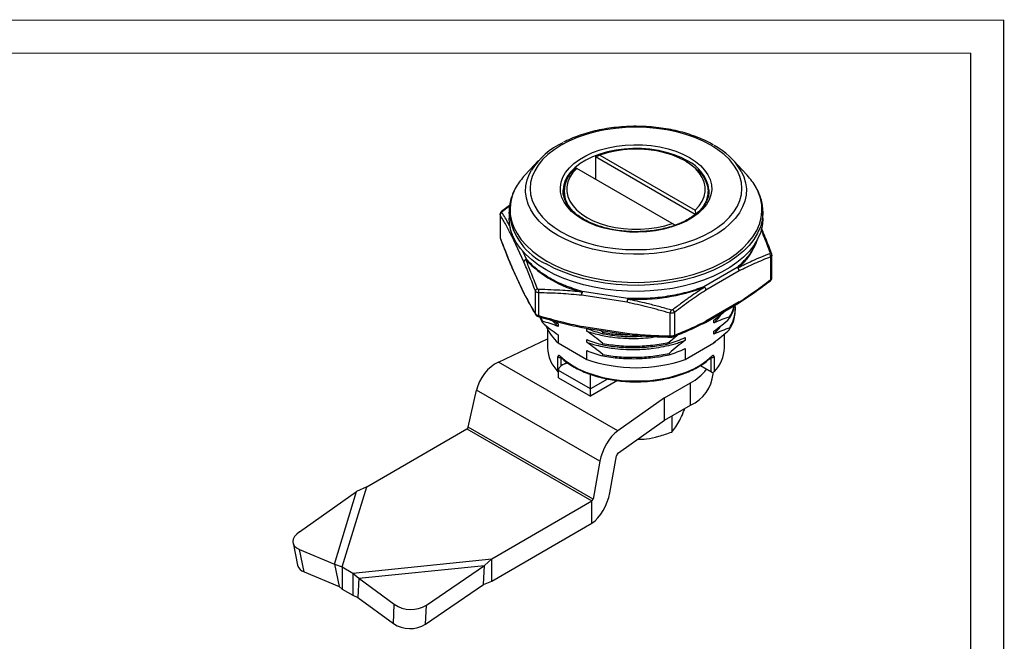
# Model space of a CAD drawing. Header units: inches. Extents: x 186244 to 186461, y 128592 to 128745.
# Tile 5 of 5: x 186353 to 186461, y 128677 to 128745. Entities that reach past the tile are written whole.
import ezdxf

# ---------------------------------------------------------------- set-up
doc = ezdxf.new("R2010")
doc.units = ezdxf.units.IN
doc.layers.add('1', color=7, linetype='Continuous', lineweight=18)
doc.layers.add('实线层', color=7, linetype='Continuous', lineweight=25)

msp = doc.modelspace()

# ---------------------------------------------------------------- linework, layer by layer
at = {"color": 7, "linetype": 'Continuous', "lineweight": 13}
msp.add_lwpolyline([(186244.176, 128745.235, 0.095, 0.095, 0), (186461.288, 128745.235, 0.095, 0.095, 0)], format="xyseb", dxfattribs=at)
at = {"layer": '1', "linetype": 'Continuous', "lineweight": 25}
for p, q in [((186416.252, 128730.152), (186416.727, 128730.367)), ((186416.252, 128730.152), (186416.252, 128727.703)), ((186427.238, 128723.81), (186416.252, 128730.152)), ((186416.727, 128730.367), (186427.242, 128724.297)), ((186409.971, 128729.775), (186408.453, 128728.135)), ((186414.181, 128728.898), (186414.13, 128728.927)), ((186424.696, 128722.828), (186414.181, 128728.898)), ((186426.334, 128729.597), (186426.122, 128729.72)), ((186432.97, 128728.135), (186431.452, 128729.775)), ((186412.662, 128726.485), (186412.662, 128726.434)), ((186412.762, 128726.353), (186412.762, 128725.77)), ((186428.662, 128725.734), (186428.662, 128726.353)), ((186428.762, 128726.434), (186428.76, 128726.524)), ((186406.774, 128724.806), (186405.886, 128724.15)), ((186405.981, 128724.162), (186406.768, 128724.753)), ((186405.712, 128723.835), (186405.712, 128721.32)), ((186405.729, 128723.758), (186405.712, 128723.828)), ((186405.729, 128723.758), (186405.729, 128721.248)), ((186406.712, 128724.081), (186406.712, 128723.413)), ((186406.715, 128723.914), (186406.712, 128724.081)), ((186427.242, 128724.297), (186427.286, 128723.845)), ((186434.711, 128724.179), (186434.712, 128724.081)), ((186434.712, 128723.413), (186434.712, 128724.081)), ((186425.031, 128722.635), (186424.696, 128722.828)), ((186405.712, 128721.327), (186405.729, 128721.248)), ((186408.343, 128718.586), (186407, 128721.479)), ((186408.633, 128718.876), (186408.221, 128719.762)), ((186435.565, 128716.633), (186435.565, 128719.143)), ((186435.711, 128716.835), (186435.711, 128719.349)), ((186408.343, 128715.156), (186407, 128718.049)), ((186407.018, 128717.968), (186408.361, 128715.075)), ((186431.88, 128717.965), (186428.211, 128715.847)), ((186432.092, 128717.598), (186428.423, 128715.48)), ((186409.614, 128712.877), (186409.614, 128715.388)), ((186409.968, 128715.184), (186409.968, 128712.673)), ((186419.723, 128714.134), (186414.712, 128714.909)), ((186419.801, 128714.546), (186414.79, 128715.322)), ((186428.361, 128711.913), (186432.03, 128714.031)), ((186432.092, 128714.168), (186428.423, 128712.05)), ((186432.027, 128714.034), (186432.041, 128714.042)), ((186432.049, 128714.044), (186432.044, 128714.039)), ((186424.467, 128710.43), (186424.467, 128712.941)), ((186424.95, 128713.015), (186424.95, 128710.505)), ((186431.674, 128713.336), (186431.674, 128713.489)), ((186410.073, 128712.524), (186410.383, 128711.893)), ((186410.16, 128712.501), (186410.383, 128712.046)), ((186410.383, 128712.046), (186410.383, 128711.893)), ((186411.704, 128712.08), (186412.128, 128711.772)), ((186412.128, 128711.771), (186412.128, 128711.465)), ((186419.723, 128710.705), (186414.712, 128711.48)), ((186429.295, 128711.857), (186429.295, 128712.163)), ((186431.04, 128712.372), (186431.04, 128712.526)), ((186410.962, 128711.169), (186410.962, 128709.124)), ((186412.128, 128710.547), (186412.128, 128709.671)), ((186414.729, 128711.355), (186414.744, 128711.352)), ((186414.744, 128711.351), (186419.755, 128710.575)), ((186415.294, 128710.948), (186415.294, 128711.254)), ((186417.039, 128710.826), (186416.788, 128711.034)), ((186417.039, 128710.673), (186417.039, 128710.826)), ((186429.295, 128710.632), (186429.295, 128710.938)), ((186430.462, 128709.124), (186430.462, 128710.647)), ((186431.04, 128711.148), (186431.04, 128711.301)), ((186405.529, 128707.549), (186410.962, 128710.118)), ((186412.128, 128709.671), (186415.294, 128707.843)), ((186415.294, 128709.723), (186415.294, 128710.029)), ((186417.039, 128709.448), (186417.039, 128709.602)), ((186424.384, 128709.734), (186424.384, 128709.581)), ((186424.53, 128710.3), (186424.526, 128710.301)), ((186426.129, 128710.25), (186426.129, 128709.944)), ((186426.129, 128707.843), (186429.295, 128709.671)), ((186429.295, 128709.671), (186429.425, 128709.793)), ((186429.295, 128709.671), (186429.295, 128709.713)), ((186415.294, 128707.843), (186415.294, 128708.804)), ((186417.039, 128708.224), (186417.039, 128708.377)), ((186424.384, 128708.509), (186424.384, 128708.356)), ((186426.129, 128709.025), (186426.129, 128707.843)), ((186418.691, 128699.95), (186405.529, 128707.549)), ((186412.099, 128706.485), (186412.099, 128708.119)), ((186412.417, 128708.091), (186412.417, 128707.107)), ((186413.096, 128707.515), (186412.57, 128707.211)), ((186427.795, 128707.157), (186429.006, 128706.458)), ((186429.066, 128706.423), (186427.795, 128707.157)), ((186429.006, 128706.458), (186429.006, 128708.091)), ((186429.324, 128708.119), (186429.324, 128706.485)), ((186415.691, 128704.593), (186412.156, 128706.634)), ((186412.156, 128705.817), (186412.156, 128706.634)), ((186415.691, 128704.593), (186415.691, 128706.226)), ((186429.212, 128706.266), (186429.212, 128706.387)), ((186412.156, 128705.817), (186415.691, 128703.776)), ((186417.574, 128705.68), (186415.691, 128704.593)), ((186418.681, 128705.502), (186415.691, 128703.776)), ((186423.858, 128703.592), (186426.722, 128705.246)), ((186426.722, 128702.796), (186426.722, 128705.246)), ((186402.205, 128700.375), (186403.123, 128704.465)), ((186416.72, 128696.615), (186403.123, 128704.465)), ((186415.691, 128703.776), (186415.691, 128704.593)), ((186423.858, 128703.592), (186418.691, 128699.95)), ((186423.858, 128701.143), (186423.858, 128703.592)), ((186423.858, 128701.143), (186426.722, 128702.796)), ((186418.764, 128697.552), (186423.858, 128701.143)), ((186424.672, 128701.612), (186424.672, 128699.839)), ((186391.012, 128693.814), (186402.065, 128700.195)), ((186402.065, 128700.195), (186415.853, 128692.235)), ((186415.968, 128692.429), (186402.205, 128700.375)), ((186416.72, 128696.615), (186415.968, 128692.429)), ((186417.824, 128693.121), (186418.557, 128697.202)), ((186383.59, 128688.846), (186389.898, 128693.275)), ((186387.454, 128685.272), (186389.898, 128693.275)), ((186388.309, 128684.967), (186391.012, 128693.814)), ((186391.012, 128693.814), (186389.898, 128693.275)), ((186404.8, 128685.854), (186415.853, 128692.235)), ((186415.853, 128689.785), (186415.853, 128692.235)), ((186404.8, 128683.404), (186415.853, 128689.785)), ((186382.879, 128687.61), (186383.392, 128685.145)), ((186384.094, 128684.428), (186383.581, 128686.893)), ((186383.581, 128686.893), (186387.454, 128685.272)), ((186389.474, 128684.294), (186404.8, 128685.854)), ((186403.984, 128685.143), (186404.8, 128685.854)), ((186404.8, 128683.404), (186404.8, 128685.854)), ((186384.094, 128684.428), (186387.967, 128682.807)), ((186387.454, 128685.272), (186388.309, 128684.967)), ((186387.454, 128685.272), (186387.967, 128682.807)), ((186388.309, 128684.967), (186389.474, 128684.294)), ((186388.309, 128684.967), (186388.309, 128682.517)), ((186390.122, 128683.732), (186403.984, 128685.143)), ((186397.585, 128680.767), (186403.984, 128685.143)), ((186403.894, 128683.027), (186403.984, 128685.143)), ((186389.474, 128684.294), (186390.122, 128683.732)), ((186389.474, 128684.294), (186389.474, 128681.844)), ((186390.122, 128683.732), (186390.031, 128681.616)), ((186390.122, 128683.732), (186394.051, 128680.849)), ((186403.894, 128683.027), (186404.8, 128683.404)), ((186387.967, 128682.807), (186388.309, 128682.517)), ((186388.309, 128682.517), (186389.474, 128681.844)), ((186397.494, 128678.651), (186403.894, 128683.027)), ((186389.474, 128681.844), (186390.031, 128681.616)), ((186390.031, 128681.616), (186393.961, 128678.732)), ((186393.961, 128678.732), (186394.051, 128680.849)), ((186397.494, 128678.651), (186397.585, 128680.767))]:
    msp.add_line(p, q, dxfattribs=at)
at = {"layer": '1', "linetype": 'Continuous', "lineweight": 25, "flags": 128}
for points in [[(186428.97, 128731.447), (186428.121, 128731.891), (186427.2, 128732.285), (186426.217, 128732.625), (186425.181, 128732.908), (186424.102, 128733.131), (186422.99, 128733.292), (186421.856, 128733.389), (186420.712, 128733.421), (186419.567, 128733.389), (186418.433, 128733.292), (186417.321, 128733.131), (186416.242, 128732.908), (186415.206, 128732.625), (186414.223, 128732.285), (186413.303, 128731.891), (186412.453, 128731.447), (186411.684, 128730.956), (186411.001, 128730.425), (186410.412, 128729.857), (186409.922, 128729.259), (186409.536, 128728.636), (186409.257, 128727.995), (186409.089, 128727.34), (186409.033, 128726.679), (186409.089, 128726.018), (186409.257, 128725.364), (186409.536, 128724.722), (186409.922, 128724.099), (186410.412, 128723.501), (186411.001, 128722.934), (186411.684, 128722.402), (186412.453, 128721.912), (186413.303, 128721.468), (186414.223, 128721.073), (186415.206, 128720.733), (186416.242, 128720.45), (186417.321, 128720.227), (186418.433, 128720.067), (186419.567, 128719.97), (186420.712, 128719.937), (186421.856, 128719.97), (186422.99, 128720.067), (186424.102, 128720.227), (186425.181, 128720.45), (186426.217, 128720.733), (186427.2, 128721.073), (186428.121, 128721.468), (186428.97, 128721.912), (186429.74, 128722.402), (186430.422, 128722.934), (186431.012, 128723.501), (186431.502, 128724.099), (186431.888, 128724.722), (186432.166, 128725.364), (186432.334, 128726.018), (186432.391, 128726.679), (186432.334, 128727.34), (186432.166, 128727.995), (186431.888, 128728.636), (186431.502, 128729.259), (186431.012, 128729.857), (186430.422, 128730.425), (186429.74, 128730.956), (186428.97, 128731.447)], [(186426.616, 128730.088), (186427.262, 128729.669), (186427.819, 128729.21), (186428.279, 128728.716), (186428.638, 128728.195), (186428.889, 128727.654), (186429.03, 128727.099), (186429.058, 128726.539), (186428.974, 128725.981), (186428.777, 128725.432), (186428.472, 128724.9), (186428.061, 128724.392), (186427.552, 128723.914), (186426.949, 128723.475), (186426.263, 128723.078), (186425.501, 128722.731), (186424.675, 128722.436), (186423.795, 128722.199), (186422.873, 128722.023), (186421.922, 128721.91), (186420.955, 128721.861), (186419.984, 128721.877), (186419.023, 128721.958), (186418.085, 128722.104), (186417.183, 128722.311), (186416.328, 128722.577), (186415.533, 128722.898), (186414.807, 128723.271), (186414.162, 128723.689), (186413.605, 128724.149), (186413.144, 128724.642), (186412.786, 128725.163), (186412.534, 128725.704), (186412.393, 128726.259), (186412.365, 128726.819), (186412.45, 128727.378), (186412.646, 128727.927), (186412.952, 128728.459), (186413.362, 128728.967), (186413.872, 128729.444), (186414.474, 128729.884), (186415.161, 128730.28), (186415.922, 128730.628), (186416.749, 128730.922), (186417.629, 128731.159), (186418.551, 128731.335), (186419.502, 128731.449), (186420.469, 128731.498), (186421.439, 128731.481), (186422.4, 128731.4), (186423.338, 128731.255), (186424.241, 128731.048), (186425.095, 128730.782), (186425.891, 128730.46), (186426.616, 128730.088)], [(186426.404, 128729.72), (186425.691, 128730.086), (186424.908, 128730.4), (186424.066, 128730.659), (186423.177, 128730.858), (186422.253, 128730.995), (186421.308, 128731.069), (186420.354, 128731.077), (186419.405, 128731.02), (186418.475, 128730.898), (186417.576, 128730.714), (186416.721, 128730.47), (186415.922, 128730.169), (186415.191, 128729.816), (186414.537, 128729.416), (186413.969, 128728.973), (186413.496, 128728.495), (186413.125, 128727.988), (186412.86, 128727.459), (186412.705, 128726.915), (186412.662, 128726.485)], [(186427.242, 128724.297), (186427.676, 128724.77), (186428.008, 128725.269), (186428.232, 128725.788), (186428.346, 128726.319), (186428.349, 128726.854), (186428.239, 128727.385), (186428.019, 128727.905), (186427.691, 128728.406), (186427.261, 128728.879), (186426.735, 128729.32), (186426.121, 128729.72), (186425.427, 128730.075), (186424.664, 128730.379), (186423.843, 128730.627), (186422.977, 128730.816), (186422.076, 128730.943), (186421.156, 128731.006), (186420.23, 128731.005), (186419.31, 128730.939), (186418.411, 128730.809), (186417.546, 128730.618), (186416.727, 128730.367)], [(186414.181, 128728.898), (186413.748, 128728.425), (186413.416, 128727.926), (186413.191, 128727.407), (186413.077, 128726.876), (186413.075, 128726.341), (186413.184, 128725.81), (186413.405, 128725.29), (186413.732, 128724.79), (186414.162, 128724.316), (186414.688, 128723.875), (186415.302, 128723.475), (186415.996, 128723.12), (186416.759, 128722.817), (186417.58, 128722.568), (186418.447, 128722.379), (186419.347, 128722.252), (186420.267, 128722.189), (186421.194, 128722.19), (186422.113, 128722.256), (186423.012, 128722.386), (186423.878, 128722.577), (186424.696, 128722.828)], [(186426.334, 128729.597), (186426.66, 128729.397), (186427.249, 128728.964), (186427.744, 128728.493), (186428.138, 128727.991), (186428.424, 128727.466), (186428.6, 128726.924), (186428.662, 128726.375), (186428.609, 128725.825), (186428.443, 128725.283), (186428.165, 128724.756), (186428.028, 128724.557)], [(186412.1, 128721.49), (186411.321, 128721.985), (186410.626, 128722.521), (186410.023, 128723.092), (186409.517, 128723.694), (186409.112, 128724.32), (186408.812, 128724.967), (186408.62, 128725.626), (186408.537, 128726.294), (186408.565, 128726.963), (186408.702, 128727.627), (186408.949, 128728.281), (186409.168, 128728.7)], [(186432.317, 128728.592), (186432.611, 128727.955), (186432.804, 128727.296), (186432.886, 128726.628), (186432.859, 128725.96), (186432.721, 128725.295), (186432.475, 128724.642), (186432.122, 128724.004), (186431.666, 128723.389), (186431.11, 128722.802), (186430.461, 128722.248), (186429.723, 128721.732), (186428.903, 128721.259), (186428.01, 128720.833), (186427.05, 128720.458), (186426.033, 128720.137), (186424.968, 128719.874), (186423.864, 128719.67), (186422.731, 128719.528), (186421.58, 128719.449), (186420.422, 128719.433), (186419.266, 128719.481), (186418.123, 128719.591), (186417.004, 128719.765), (186415.918, 128719.998), (186414.875, 128720.291), (186413.886, 128720.639), (186412.958, 128721.04), (186412.1, 128721.49)], [(186407.507, 128726.857), (186407.4, 128726.661), (186407.095, 128725.963), (186406.9, 128725.251), (186406.816, 128724.533), (186406.844, 128723.813), (186406.984, 128723.098), (186407.234, 128722.392), (186407.592, 128721.703), (186408.057, 128721.035), (186408.623, 128720.393), (186409.286, 128719.784), (186410.042, 128719.211), (186410.883, 128718.679)], [(186410.883, 128718.679), (186411.804, 128718.194), (186412.796, 128717.757), (186413.852, 128717.374), (186414.964, 128717.048), (186416.121, 128716.779), (186417.316, 128716.572), (186418.537, 128716.428), (186419.777, 128716.347), (186421.024, 128716.331), (186422.268, 128716.38), (186423.5, 128716.492), (186424.709, 128716.668), (186425.886, 128716.906), (186427.022, 128717.204), (186428.107, 128717.559), (186429.132, 128717.969), (186430.089, 128718.43), (186430.971, 128718.94), (186431.77, 128719.492), (186432.481, 128720.084), (186433.096, 128720.71), (186433.612, 128721.366), (186434.024, 128722.045), (186434.328, 128722.744), (186434.524, 128723.455), (186434.607, 128724.173), (186434.579, 128724.893), (186434.44, 128725.608), (186434.19, 128726.314), (186433.951, 128726.796)], [(186434.712, 128723.413), (186434.708, 128723.232), (186434.624, 128722.508), (186434.427, 128721.792), (186434.12, 128721.089), (186433.705, 128720.404), (186433.186, 128719.744), (186432.566, 128719.113), (186431.85, 128718.517), (186431.045, 128717.96), (186430.157, 128717.448), (186429.193, 128716.983), (186428.16, 128716.57), (186427.068, 128716.212), (186425.924, 128715.912), (186424.738, 128715.673), (186423.52, 128715.495), (186422.279, 128715.382), (186421.026, 128715.333), (186419.77, 128715.349), (186418.522, 128715.431), (186417.291, 128715.576), (186416.088, 128715.785), (186414.922, 128716.055), (186413.803, 128716.384), (186412.739, 128716.77), (186411.739, 128717.209), (186410.812, 128717.698), (186409.965, 128718.234), (186409.204, 128718.81), (186408.535, 128719.425), (186407.965, 128720.071), (186407.497, 128720.744), (186407.136, 128721.438), (186406.884, 128722.149), (186406.743, 128722.869), (186406.712, 128723.413)], [(186434.712, 128724.081), (186434.708, 128723.9), (186434.624, 128723.176), (186434.427, 128722.46), (186434.12, 128721.757), (186433.705, 128721.072), (186433.186, 128720.412), (186432.566, 128719.781), (186431.85, 128719.185), (186431.045, 128718.629), (186430.157, 128718.116), (186429.193, 128717.651), (186428.16, 128717.238), (186427.068, 128716.88), (186425.924, 128716.58), (186424.738, 128716.341), (186423.52, 128716.164), (186422.279, 128716.05), (186421.026, 128716.001), (186419.77, 128716.018), (186418.522, 128716.099), (186417.291, 128716.244), (186416.088, 128716.453), (186414.922, 128716.723), (186413.803, 128717.052), (186412.739, 128717.438), (186411.739, 128717.877), (186410.812, 128718.366)], [(186435.67, 128719.513), (186435.683, 128719.488), (186435.689, 128719.471)], [(186407, 128718.049), (186407.006, 128718.003), (186407.018, 128717.968)], [(186414.712, 128711.48), (186414.713, 128711.435), (186414.718, 128711.399), (186414.725, 128711.372), (186414.735, 128711.356), (186414.744, 128711.351)], [(186419.761, 128710.577), (186419.77, 128710.573), (186419.782, 128710.576), (186419.795, 128710.586)], [(186424.568, 128710.313), (186424.554, 128710.301), (186424.54, 128710.298)], [(186424.673, 128710.32), (186424.684, 128710.31), (186424.694, 128710.308), (186424.703, 128710.313)], [(186412.306, 128708.231), (186412.896, 128707.718), (186413.579, 128707.246), (186414.348, 128706.819), (186415.192, 128706.444), (186416.103, 128706.123), (186417.069, 128705.862), (186418.078, 128705.664), (186419.119, 128705.53), (186420.179, 128705.463), (186421.245, 128705.463), (186422.305, 128705.53), (186423.346, 128705.664), (186424.355, 128705.862), (186425.321, 128706.123), (186426.231, 128706.444), (186427.076, 128706.819), (186427.844, 128707.246), (186428.528, 128707.718), (186429.117, 128708.231)], [(186383.59, 128688.846), (186383.283, 128688.593), (186383.054, 128688.322), (186382.912, 128688.042), (186382.864, 128687.766), (186382.91, 128687.504), (186383.049, 128687.265), (186383.275, 128687.058), (186383.581, 128686.893)]]:
    msp.add_lwpolyline(points, dxfattribs=at)
at = {"layer": '1', "linetype": 'Continuous', "lineweight": 25}
for centre, radius, start, end in [((186416.318, 128723.999), 8.557, 115.44911, 146.67365), ((186425.797, 128724.717), 7.585, 30.7247, 62.29752), ((186415.892, 128726.382), 3.096, 124.67662, 222.5945), ((186424.634, 128725.949), 4.167, 7.94256, 64.85681), ((186413.596, 128723.336), 7.035, 136.9814, 149.96201), ((186427.988, 128723.457), 6.834, 29.24707, 43.19898), ((186406.042, 128723.758), 0.312, 111.07498, 179.961), ((186413.697, 128724.784), 7.036, 187.10704, 245.79762), ((186405.874, 128721.238), 0.145, 176.18995, 214.0749), ((186407.272, 128721.477), 0.271, 143.52299, 179.58587), ((186407.26, 128721.471), 0.26, 141.76065, 178.25645), ((186427.934, 128722.957), 6.444, 308.62891, 342.33178), ((186435.144, 128719.184), 0.423, 354.39159, 45.17595), ((186435.499, 128719.38), 0.216, 37.81313, 91.1689), ((186407.174, 128718.045), 0.174, 178.44376, 202.73418), ((186408.667, 128718.552), 0.326, 96.02485, 173.97686), ((186408.734, 128718.524), 0.366, 106.02077, 120.23089), ((186417.691, 128727.516), 12.603, 223.50426, 256.50111), ((186431.631, 128717.577), 0.461, 2.60548, 57.39448), ((186431.748, 128717.632), 0.359, 54.4627, 68.49509), ((186431.642, 128717.602), 0.45, 359.46971, 45.61967), ((186427.977, 128715.581), 0.355, 36.30423, 48.67712), ((186427.963, 128715.459), 0.461, 2.60548, 57.39448), ((186435.449, 128716.6), 0.121, 317.69158, 15.53049), ((186409.919, 128715.328), 0.31, 105.0626, 168.98822), ((186410.843, 128715.335), 0.888, 166.24327, 189.79488), ((186415.796, 128714.974), 1.086, 164.64457, 183.41556), ((186415.856, 128714.907), 1.144, 158.77281, 179.8941), ((186415.085, 128715.077), 0.383, 140.3627, 151.22852), ((186420.815, 128735.916), 21.459, 267.27604, 290.31004), ((186427.933, 128715.424), 0.494, 6.53021, 48.05032), ((186420.868, 128714.132), 1.144, 158.77281, 179.8941), ((186421.246, 128714.002), 1.528, 161.71928, 175.02564), ((186421.626, 128714.338), 1.837, 173.49271, 175.5416), ((186431.945, 128714.152), 0.148, 305.01334, 6.29883), ((186431.955, 128714.145), 0.139, 312.91071, 9.47166), ((186409.846, 128712.886), 0.231, 182.26989, 217.05956), ((186410.231, 128712.593), 0.275, 163.00727, 187.80148), ((186426.682, 128712.487), 2.26, 159.2257, 168.43245), ((186424.42, 128712.898), 0.543, 12.48638, 50.88583), ((186415.312, 128713.345), 4.861, 202.20613, 229.09087), ((186428.281, 128712.032), 0.144, 304.05636, 7.25581), ((186419.872, 128710.673), 0.152, 167.90909, 219.72102), ((186419.905, 128710.689), 0.183, 175.08933, 217.66779), ((186424.647, 128710.434), 0.18, 181.19974, 227.67428), ((186424.532, 128710.409), 0.196, 330.84088, 8.38203), ((186424.76, 128710.516), 0.191, 303.70099, 356.83419), ((186424.797, 128710.478), 0.14, 255.88109, 299.5841), ((186414.877, 128709.247), 3.918, 181.81138, 224.83083), ((186412.42, 128708.227), 0.114, 177.60616, 224.36159), ((186429.004, 128708.227), 0.114, 315.63701, 2.39389), ((186426.597, 128709.226), 3.866, 314.86956, 358.48824), ((186412.279, 128708.342), 0.287, 231.20998, 298.89906), ((186420.712, 128723.395), 16.469, 250.79568, 289.20432), ((186429.145, 128708.342), 0.287, 241.10094, 308.79002), ((186423.961, 128710.312), 5.77, 298.59174, 321.87774), ((186425.076, 128706.605), 4.15, 293.37544, 355.30442), ((186384.399, 128685.429), 1.046, 195.74292, 253.0191), ((186395.881, 128683.515), 3.233, 235.53957, 301.81011), ((186395.79, 128681.398), 3.233, 235.53957, 301.81011)]:
    msp.add_arc(centre, radius, start, end, dxfattribs=at)
for centre, major_axis, ratio, start_param, end_param in [((186405.529, 128704.936), (1.862, 2.613), 0.6313236, 0.8457214, 2.1586462), ((186413.57, 128706.634), (1.414, 0), 0.5773815, 1.8065952, 3.1415927), ((186429.148, 128706.376), (0.2, -0.115), 0.0000704, 1.4262381, 2.3562351), ((186402.065, 128700.347), (0.109, 0.152), 0.6313236, 3.987314, 5.3002388), ((186418.691, 128697.337), (1.381, 2.895), 0.5176339, 0.7446817, 2.0576065), ((186418.764, 128697.278), (0.145, 0.304), 0.5176339, 0.7446817, 2.0576065), ((186415.853, 128692.398), (1.381, 2.895), 0.5176339, 3.8862743, 5.1991992), ((186415.853, 128692.387), (0.08, 0.169), 0.5176339, 3.8862743, 5.1991992)]:
    msp.add_ellipse(centre, major_axis=major_axis, ratio=ratio, start_param=start_param, end_param=end_param, dxfattribs=at)
for points, knots in [([(186429.27, 128731.476), (186429.127, 128731.556), (186428.716, 128731.787), (186427.984, 128732.134), (186427.061, 128732.498), (186426.087, 128732.811), (186425.071, 128733.07), (186424.021, 128733.274), (186422.944, 128733.421), (186421.85, 128733.51), (186420.747, 128733.541), (186419.644, 128733.514), (186418.549, 128733.428), (186417.471, 128733.285), (186416.419, 128733.085), (186415.4, 128732.83), (186414.425, 128732.519), (186413.516, 128732.17), (186412.966, 128731.901), (186412.702, 128731.771)], [0, 0, 0, 0, 0.0322339, 0.0931633, 0.154053, 0.2148893, 0.2756685, 0.3363954, 0.3970798, 0.4577341, 0.5183718, 0.579007, 0.6396521, 0.7003191, 0.7610229, 0.821778, 0.8825982, 0.9434951, 1, 1, 1, 1]), ([(186407.47, 128726.787), (186407.396, 128726.661), (186407.192, 128726.31), (186406.962, 128725.712), (186406.781, 128725.004), (186406.702, 128724.397), (186406.721, 128724.029), (186406.727, 128723.899)], [0, 0, 0, 0, 0.1386302, 0.3840948, 0.6272648, 0.8683767, 1, 1, 1, 1]), ([(186434.7, 128724.188), (186434.696, 128724.354), (186434.686, 128724.756), (186434.555, 128725.388), (186434.34, 128726.06), (186434.122, 128726.485), (186434.018, 128726.688)], [0, 0, 0, 0, 0.193853, 0.4704431, 0.7477253, 1, 1, 1, 1]), ([(186428.749, 128726.517), (186428.753, 128726.419), (186428.765, 128726.155), (186428.674, 128725.727), (186428.487, 128725.239), (186428.2, 128724.765), (186427.823, 128724.312), (186427.36, 128723.884), (186426.816, 128723.487), (186426.197, 128723.125), (186425.511, 128722.803), (186424.765, 128722.525), (186423.969, 128722.295), (186423.131, 128722.116), (186422.264, 128721.99), (186421.377, 128721.92), (186420.481, 128721.906), (186419.589, 128721.949), (186418.71, 128722.048), (186417.856, 128722.201), (186417.038, 128722.407), (186416.267, 128722.662), (186415.551, 128722.964), (186414.899, 128723.306), (186414.32, 128723.686), (186413.82, 128724.096), (186413.404, 128724.532), (186413.077, 128724.988), (186412.838, 128725.458), (186412.701, 128725.939), (186412.646, 128726.281), (186412.665, 128726.463), (186412.667, 128726.481)], [0, 0, 0, 0, 0.02150107, 0.05758098, 0.09345339, 0.12887815, 0.1638892, 0.19863171, 0.2332398, 0.26780198, 0.3023599, 0.33693724, 0.37154485, 0.40618334, 0.44084807, 0.47553195, 0.51022677, 0.54492386, 0.57961212, 0.61428186, 0.64892421, 0.68353083, 0.71809497, 0.75261362, 0.78709158, 0.82154852, 0.85601335, 0.89055548, 0.92529207, 0.96037739, 0.9959358, 1, 1, 1, 1]), ([(186405.712, 128723.828), (186405.712, 128723.828), (186405.709, 128723.842), (186405.716, 128723.858), (186405.723, 128723.873)], [0, 0, 0, 0, 0.0020868, 1, 1, 1, 1]), ([(186405.885, 128724.15), (186405.864, 128724.131), (186405.82, 128724.092), (186405.768, 128724.017), (186405.729, 128723.933), (186405.72, 128723.876), (186405.716, 128723.848)], [0, 0, 0, 0, 0.2332816, 0.4804129, 0.7374071, 1, 1, 1, 1]), ([(186407, 128721.479), (186406.795, 128721.872), (186406.369, 128722.684), (186405.947, 128723.392), (186405.729, 128723.758)], [0, 0, 0, 0, 0.483501, 1, 1, 1, 1]), ([(186405.887, 128724.149), (186405.898, 128724.157), (186405.923, 128724.174), (186405.961, 128724.166), (186405.981, 128724.162)], [0, 0, 0, 0, 0.4819157, 1, 1, 1, 1]), ([(186405.929, 128724.049), (186405.926, 128724.057), (186405.919, 128724.073), (186405.927, 128724.102), (186405.947, 128724.133), (186405.97, 128724.152), (186405.981, 128724.162)], [0, 0, 0, 0, 0.2506536, 0.4999054, 0.7491883, 1, 1, 1, 1]), ([(186406.886, 128722.352), (186406.802, 128722.509), (186406.601, 128722.885), (186406.282, 128723.453), (186406.048, 128723.849), (186405.929, 128724.049)], [0, 0, 0, 0, 0.2621435, 0.6266262, 1, 1, 1, 1]), ([(186435.67, 128719.513), (186435.457, 128720.074), (186435.086, 128721.052), (186434.712, 128721.951), (186434.552, 128722.334)], [0, 0, 0, 0, 0.5743915, 1, 1, 1, 1]), ([(186405.718, 128721.3), (186405.717, 128721.289), (186405.716, 128721.254), (186405.731, 128721.22), (186405.741, 128721.197)], [0, 0, 0, 0, 0.3230514, 1, 1, 1, 1]), ([(186405.729, 128721.248), (186405.947, 128720.674), (186406.369, 128719.564), (186406.795, 128718.543), (186407, 128718.049)], [0, 0, 0, 0, 0.5164887, 1, 1, 1, 1]), ([(186434.496, 128722.163), (186434.499, 128722.154), (186434.597, 128721.919), (186434.812, 128721.38), (186435.141, 128720.538), (186435.376, 128719.913), (186435.494, 128719.596)], [0, 0, 0, 0, 0.0106788, 0.2924528, 0.6419633, 1, 1, 1, 1]), ([(186405.754, 128721.157), (186405.967, 128720.596), (186406.383, 128719.502), (186406.802, 128718.496), (186407.006, 128718.006)], [0, 0, 0, 0, 0.5125181, 1, 1, 1, 1]), ([(186433.828, 128720.674), (186433.791, 128720.544), (186433.633, 128719.99), (186433.011, 128719.06), (186432.255, 128718.328), (186431.88, 128717.965)], [0, 0, 0, 0, 0.1342228, 0.5700631, 1, 1, 1, 1]), ([(186435.442, 128719.484), (186435.115, 128719.353), (186434.47, 128719.093), (186433.564, 128718.695), (186432.729, 128718.308), (186432.213, 128718.051), (186431.957, 128717.923)], [0, 0, 0, 0, 0.2826291, 0.5585308, 0.7804113, 1, 1, 1, 1]), ([(186435.565, 128719.143), (186434.969, 128718.903), (186433.816, 128718.438), (186432.654, 128717.872), (186432.092, 128717.598)], [0, 0, 0, 0, 0.5164903, 1, 1, 1, 1]), ([(186435.494, 128719.596), (186435.497, 128719.584), (186435.504, 128719.561), (186435.496, 128719.529), (186435.477, 128719.501), (186435.454, 128719.49), (186435.442, 128719.484)], [0, 0, 0, 0, 0.2506536, 0.4999054, 0.7491883, 1, 1, 1, 1]), ([(186435.705, 128719.312), (186435.702, 128719.297), (186435.696, 128719.255), (186435.65, 128719.195), (186435.593, 128719.16), (186435.565, 128719.143)], [0, 0, 0, 0, 0.2342102, 0.6168347, 1, 1, 1, 1]), ([(186435.706, 128719.289), (186435.709, 128719.327), (186435.714, 128719.403), (186435.685, 128719.476), (186435.67, 128719.512)], [0, 0, 0, 0, 0.50848703, 1, 1, 1, 1]), ([(186407.014, 128717.978), (186407.014, 128717.977), (186407.015, 128717.973), (186407.018, 128717.97), (186407.019, 128717.968)], [0, 0, 0, 0, 0.3478368, 1, 1, 1, 1]), ([(186408.55, 128718.84), (186408.522, 128718.826), (186408.465, 128718.798), (186408.399, 128718.735), (186408.353, 128718.661), (186408.346, 128718.611), (186408.343, 128718.586)], [0, 0, 0, 0, 0.2460668, 0.4999992, 0.7499996, 1, 1, 1, 1]), ([(186409.614, 128715.388), (186409.396, 128715.961), (186408.974, 128717.071), (186408.549, 128718.092), (186408.343, 128718.586)], [0, 0, 0, 0, 0.5164906, 1, 1, 1, 1]), ([(186409.838, 128715.628), (186409.717, 128715.944), (186409.478, 128716.569), (186409.143, 128717.412), (186408.834, 128718.169), (186408.644, 128718.617), (186408.55, 128718.84)], [0, 0, 0, 0, 0.2826286, 0.5585298, 0.7804109, 1, 1, 1, 1]), ([(186414.79, 128715.322), (186414.146, 128715.526), (186412.849, 128715.938), (186411.161, 128716.781), (186409.7, 128717.755), (186408.987, 128718.504), (186408.633, 128718.876)], [0, 0, 0, 0, 0.2482954, 0.5, 0.7517046, 1, 1, 1, 1]), ([(186428.211, 128715.847), (186427.583, 128715.628), (186426.317, 128715.185), (186424.207, 128714.763), (186422.015, 128714.52), (186420.536, 128714.538), (186419.801, 128714.546)], [0, 0, 0, 0, 0.2482954, 0.5, 0.7517046, 1, 1, 1, 1]), ([(186432.028, 128714.03), (186432.616, 128714.421), (186433.791, 128715.205), (186434.955, 128716.081), (186435.538, 128716.519)], [0, 0, 0, 0, 0.5001006, 1, 1, 1, 1]), ([(186432.092, 128714.168), (186432.654, 128714.543), (186433.816, 128715.318), (186434.969, 128716.185), (186435.565, 128716.633)], [0, 0, 0, 0, 0.4834992, 1, 1, 1, 1]), ([(186435.538, 128716.519), (186435.56, 128716.538), (186435.603, 128716.578), (186435.655, 128716.653), (186435.694, 128716.736), (186435.703, 128716.793), (186435.708, 128716.822)], [0, 0, 0, 0, 0.23321, 0.4804195, 0.7374521, 1, 1, 1, 1]), ([(186435.565, 128716.633), (186435.593, 128716.654), (186435.649, 128716.696), (186435.693, 128716.754), (186435.699, 128716.787), (186435.701, 128716.796)], [0, 0, 0, 0, 0.4216868, 0.8425002, 1, 1, 1, 1]), ([(186435.701, 128716.796), (186435.708, 128716.812), (186435.715, 128716.827), (186435.711, 128716.842), (186435.711, 128716.842)], [0, 0, 0, 0, 0.99870791, 1, 1, 1, 1]), ([(186408.343, 128715.156), (186408.549, 128714.764), (186408.974, 128713.951), (186409.396, 128713.243), (186409.614, 128712.877)], [0, 0, 0, 0, 0.4835059, 1, 1, 1, 1]), ([(186408.343, 128715.156), (186408.345, 128715.131), (186408.348, 128715.09), (186408.372, 128715.059), (186408.38, 128715.048)], [0, 0, 0, 0, 0.6431396, 1, 1, 1, 1]), ([(186408.382, 128715.039), (186408.596, 128714.63), (186409.024, 128713.814), (186409.449, 128713.102), (186409.661, 128712.746)], [0, 0, 0, 0, 0.5000243, 1, 1, 1, 1]), ([(186409.968, 128715.184), (186409.927, 128715.19), (186409.844, 128715.203), (186409.74, 128715.249), (186409.658, 128715.31), (186409.629, 128715.362), (186409.614, 128715.388)], [0, 0, 0, 0, 0.2499789, 0.4998022, 0.7497245, 1, 1, 1, 1]), ([(186409.98, 128715.546), (186409.964, 128715.547), (186409.931, 128715.55), (186409.889, 128715.568), (186409.855, 128715.593), (186409.844, 128715.616), (186409.838, 128715.628)], [0, 0, 0, 0, 0.2506536, 0.4999054, 0.7491883, 1, 1, 1, 1]), ([(186414.712, 128714.909), (186413.944, 128714.978), (186412.356, 128715.119), (186410.781, 128715.162), (186409.968, 128715.184)], [0, 0, 0, 0, 0.4835073, 1, 1, 1, 1]), ([(186414.749, 128715.261), (186414.398, 128715.295), (186413.693, 128715.364), (186412.551, 128715.445), (186411.311, 128715.511), (186410.427, 128715.534), (186409.98, 128715.546)], [0, 0, 0, 0, 0.21960566, 0.44151216, 0.71738877, 1, 1, 1, 1]), ([(186428.263, 128715.791), (186428.005, 128715.622), (186427.488, 128715.283), (186426.649, 128714.703), (186425.739, 128714.053), (186425.091, 128713.566), (186424.763, 128713.319)], [0, 0, 0, 0, 0.2198485, 0.4420075, 0.7176415, 1, 1, 1, 1]), ([(186428.423, 128715.48), (186427.861, 128715.105), (186426.699, 128714.33), (186425.546, 128713.463), (186424.95, 128713.015)], [0, 0, 0, 0, 0.4834985, 1, 1, 1, 1]), ([(186424.467, 128712.941), (186423.654, 128713.17), (186422.079, 128713.615), (186420.491, 128713.965), (186419.723, 128714.134)], [0, 0, 0, 0, 0.51648909, 1, 1, 1, 1]), ([(186424.568, 128713.289), (186424.121, 128713.416), (186423.236, 128713.666), (186421.995, 128713.984), (186420.851, 128714.257), (186420.146, 128714.406), (186419.795, 128714.481)], [0, 0, 0, 0, 0.2826278, 0.5585282, 0.78041, 1, 1, 1, 1]), ([(186431.04, 128711.301), (186431.177, 128711.557), (186431.449, 128712.067), (186431.646, 128712.905), (186431.724, 128713.492), (186431.659, 128713.81), (186431.657, 128713.816)], [0, 0, 0, 0, 0.31419891, 0.62505734, 0.99256714, 1, 1, 1, 1]), ([(186431.04, 128712.372), (186431.211, 128712.678), (186431.464, 128713.129), (186431.527, 128713.6), (186431.548, 128713.753)], [0, 0, 0, 0, 0.676796, 1, 1, 1, 1]), ([(186431.04, 128712.526), (186431.215, 128712.831), (186431.443, 128713.226), (186431.503, 128713.64), (186431.517, 128713.735)], [0, 0, 0, 0, 0.770203, 1, 1, 1, 1]), ([(186409.614, 128712.877), (186409.629, 128712.855), (186409.658, 128712.811), (186409.74, 128712.753), (186409.844, 128712.704), (186409.927, 128712.683), (186409.968, 128712.673)], [0, 0, 0, 0, 0.2505253, 0.5005318, 0.7502722, 1, 1, 1, 1]), ([(186409.661, 128712.747), (186409.676, 128712.727), (186409.706, 128712.689), (186409.78, 128712.635), (186409.866, 128712.589), (186409.928, 128712.567), (186409.958, 128712.556)], [0, 0, 0, 0, 0.2644407, 0.5205272, 0.7661585, 1, 1, 1, 1]), ([(186409.958, 128712.556), (186410.749, 128712.332), (186412.33, 128711.885), (186413.925, 128711.533), (186414.723, 128711.357)], [0, 0, 0, 0, 0.4998863, 1, 1, 1, 1]), ([(186409.968, 128712.673), (186410.781, 128712.444), (186412.356, 128711.999), (186413.944, 128711.649), (186414.712, 128711.48)], [0, 0, 0, 0, 0.51649, 1, 1, 1, 1]), ([(186424.95, 128713.015), (186424.917, 128712.997), (186424.851, 128712.96), (186424.728, 128712.931), (186424.597, 128712.921), (186424.51, 128712.934), (186424.467, 128712.941)], [0, 0, 0, 0, 0.2499789, 0.4998022, 0.7497245, 1, 1, 1, 1]), ([(186424.763, 128713.319), (186424.75, 128713.311), (186424.723, 128713.293), (186424.673, 128713.281), (186424.62, 128713.277), (186424.586, 128713.285), (186424.568, 128713.289)], [0, 0, 0, 0, 0.2506536, 0.4999054, 0.7491883, 1, 1, 1, 1]), ([(186429.295, 128712.163), (186429.527, 128712.342), (186429.936, 128712.657), (186430.359, 128713.005), (186430.55, 128713.172), (186430.567, 128713.187)], [0, 0, 0, 0, 0.5431399, 0.959282, 1, 1, 1, 1]), ([(186429.295, 128711.857), (186429.433, 128711.999), (186429.724, 128712.296), (186430.001, 128712.611), (186430.097, 128712.79), (186430.101, 128712.797)], [0, 0, 0, 0, 0.4653627, 0.9783489, 1, 1, 1, 1]), ([(186431.04, 128711.148), (186431.175, 128711.404), (186431.442, 128711.913), (186431.648, 128712.651), (186431.649, 128713.126), (186431.649, 128713.337)], [0, 0, 0, 0, 0.3601844, 0.7165393, 1, 1, 1, 1]), ([(186411.482, 128712.14), (186411.558, 128712.046), (186411.746, 128711.813), (186411.985, 128711.595), (186412.128, 128711.465)], [0, 0, 0, 0, 0.4037017, 1, 1, 1, 1]), ([(186414.724, 128711.361), (186414.721, 128711.363), (186414.713, 128711.369), (186414.709, 128711.409), (186414.711, 128711.456), (186414.712, 128711.48)], [0, 0, 0, 0, 0.2150808, 0.6075404, 1, 1, 1, 1]), ([(186424.866, 128710.357), (186425.449, 128710.592), (186426.615, 128711.061), (186427.791, 128711.635), (186428.379, 128711.923)], [0, 0, 0, 0, 0.4999139, 1, 1, 1, 1]), ([(186424.95, 128710.505), (186425.546, 128710.745), (186426.699, 128711.21), (186427.861, 128711.776), (186428.423, 128712.05)], [0, 0, 0, 0, 0.5164802, 1, 1, 1, 1]), ([(186429.295, 128710.632), (186429.433, 128710.774), (186429.724, 128711.071), (186430.001, 128711.386), (186430.097, 128711.565), (186430.101, 128711.573)], [0, 0, 0, 0, 0.46536199, 0.97834891, 1, 1, 1, 1]), ([(186414.735, 128711.357), (186414.733, 128711.355), (186414.728, 128711.351), (186414.725, 128711.357), (186414.724, 128711.361)], [0, 0, 0, 0, 0.3563663, 1, 1, 1, 1]), ([(186415.294, 128710.948), (186415.53, 128710.872), (186416.024, 128710.712), (186417.039, 128710.463), (186418.265, 128710.258), (186419.578, 128710.156), (186420.711, 128710.144), (186421.845, 128710.194), (186422.617, 128710.298), (186423.049, 128710.356)], [0, 0, 0, 0, 0.1018722, 0.2141695, 0.4148481, 0.5794058, 0.7078086, 0.8362114, 1, 1, 1, 1]), ([(186417.039, 128710.826), (186417.551, 128710.74), (186418.445, 128710.589), (186419.381, 128710.567), (186419.781, 128710.558)], [0, 0, 0, 0, 0.5726352, 1, 1, 1, 1]), ([(186417.039, 128710.673), (186417.552, 128710.593), (186418.687, 128710.416), (186420.233, 128710.334), (186421.232, 128710.408), (186421.583, 128710.434)], [0, 0, 0, 0, 0.3482077, 0.7709517, 1, 1, 1, 1]), ([(186419.723, 128710.705), (186420.491, 128710.636), (186422.079, 128710.495), (186423.654, 128710.452), (186424.467, 128710.43)], [0, 0, 0, 0, 0.4835165, 1, 1, 1, 1]), ([(186419.732, 128710.58), (186420.535, 128710.508), (186422.139, 128710.365), (186423.731, 128710.322), (186424.526, 128710.301)], [0, 0, 0, 0, 0.5001096, 1, 1, 1, 1]), ([(186419.755, 128710.578), (186419.76, 128710.576), (186419.765, 128710.573), (186419.771, 128710.573), (186419.771, 128710.573)], [0, 0, 0, 0, 0.9355763, 1, 1, 1, 1]), ([(186425.356, 128710.561), (186425.206, 128710.438), (186424.881, 128710.171), (186424.558, 128709.887), (186424.384, 128709.734)], [0, 0, 0, 0, 0.4593059, 1, 1, 1, 1]), ([(186424.467, 128710.43), (186424.511, 128710.427), (186424.597, 128710.422), (186424.684, 128710.432), (186424.726, 128710.437)], [0, 0, 0, 0, 0.506244, 1, 1, 1, 1]), ([(186424.726, 128710.437), (186424.767, 128710.445), (186424.851, 128710.461), (186424.917, 128710.49), (186424.95, 128710.505)], [0, 0, 0, 0, 0.4928102, 1, 1, 1, 1]), ([(186415.294, 128709.723), (186415.385, 128709.693), (186415.569, 128709.631), (186415.859, 128709.543), (186416.165, 128709.457), (186416.489, 128709.375), (186417.207, 128709.209), (186418.265, 128709.034), (186419.578, 128708.931), (186420.92, 128708.916), (186422.593, 128709.027), (186424.081, 128709.302), (186425.146, 128709.603), (186425.658, 128709.767), (186425.976, 128709.886), (186426.129, 128709.944)], [0, 0, 0, 0, 0.0279149, 0.0570094, 0.0872833, 0.1187368, 0.1513698, 0.2931684, 0.4094441, 0.5001729, 0.6457586, 0.8486433, 0.9023711, 0.9528234, 1, 1, 1, 1]), ([(186417.039, 128709.602), (186417.636, 128709.491), (186418.249, 128709.41), (186419.483, 128709.311), (186420.102, 128709.292), (186421.321, 128709.313), (186421.941, 128709.353), (186423.174, 128709.497), (186423.787, 128709.6), (186424.384, 128709.734)], [0, 0, 0, 0, 0.25, 0.25, 0.5, 0.5, 0.75, 0.75, 1, 1, 1, 1]), ([(186417.039, 128709.448), (186417.636, 128709.338), (186418.249, 128709.257), (186419.483, 128709.158), (186420.102, 128709.139), (186421.321, 128709.159), (186421.941, 128709.2), (186423.174, 128709.344), (186423.787, 128709.447), (186424.384, 128709.581)], [0, 0, 0, 0, 0.25, 0.25, 0.5, 0.5, 0.75, 0.75, 1, 1, 1, 1]), ([(186424.526, 128710.301), (186424.555, 128710.301), (186424.614, 128710.302), (186424.674, 128710.309), (186424.704, 128710.313)], [0, 0, 0, 0, 0.4993013, 1, 1, 1, 1]), ([(186424.704, 128710.313), (186424.733, 128710.319), (186424.793, 128710.33), (186424.842, 128710.348), (186424.866, 128710.357)], [0, 0, 0, 0, 0.4959205, 1, 1, 1, 1]), ([(186412.306, 128708.231), (186412.251, 128708.285), (186412.198, 128708.306), (186412.122, 128708.268), (186412.099, 128708.207), (186412.099, 128708.119)], [0, 0, 0, 0, 0.5, 0.5, 1, 1, 1, 1]), ([(186417.039, 128708.377), (186417.636, 128708.266), (186418.249, 128708.185), (186419.483, 128708.086), (186420.102, 128708.067), (186421.321, 128708.088), (186421.941, 128708.128), (186423.174, 128708.272), (186423.787, 128708.375), (186424.384, 128708.509)], [0, 0, 0, 0, 0.25, 0.25, 0.5, 0.5, 0.75, 0.75, 1, 1, 1, 1]), ([(186417.039, 128708.224), (186417.636, 128708.113), (186418.249, 128708.032), (186419.483, 128707.933), (186420.102, 128707.914), (186421.321, 128707.935), (186421.941, 128707.975), (186423.174, 128708.119), (186423.787, 128708.222), (186424.384, 128708.356)], [0, 0, 0, 0, 0.25, 0.25, 0.5, 0.5, 0.75, 0.75, 1, 1, 1, 1]), ([(186429.324, 128708.119), (186429.324, 128708.208), (186429.301, 128708.268), (186429.225, 128708.306), (186429.172, 128708.285), (186429.117, 128708.231)], [0, 0, 0, 0, 0.5, 0.5, 1, 1, 1, 1]), ([(186412.324, 128708.159), (186412.324, 128708.159), (186412.32, 128708.161), (186412.328, 128708.158), (186412.337, 128708.148), (186412.339, 128708.146)], [0, 0, 0, 0, 0.0273851, 0.7918982, 1, 1, 1, 1]), ([(186412.338, 128708.147), (186412.43, 128708.06), (186412.695, 128707.809), (186413.197, 128707.42), (186413.865, 128706.995), (186414.603, 128706.612), (186415.403, 128706.275), (186416.257, 128705.987), (186417.156, 128705.751), (186418.09, 128705.569), (186419.051, 128705.443), (186420.029, 128705.374), (186421.013, 128705.363), (186421.995, 128705.41), (186422.963, 128705.514), (186423.909, 128705.674), (186424.823, 128705.889), (186425.695, 128706.157), (186426.517, 128706.476), (186427.281, 128706.841), (186427.977, 128707.251), (186428.586, 128707.686), (186428.924, 128707.998), (186429.085, 128708.147)], [0, 0, 0, 0, 0.0258522, 0.0747427, 0.1236821, 0.1726479, 0.2216053, 0.2705437, 0.3194605, 0.3683573, 0.4172383, 0.4661087, 0.5149741, 0.5638404, 0.612712, 0.6615948, 0.7104947, 0.7594177, 0.808369, 0.8573522, 0.9063673, 0.9554077, 1, 1, 1, 1]), ([(186429.084, 128708.146), (186429.086, 128708.148), (186429.096, 128708.158), (186429.103, 128708.161), (186429.099, 128708.159), (186429.099, 128708.159)], [0, 0, 0, 0, 0.2083222, 0.9609847, 1, 1, 1, 1]), ([(186412.156, 128706.432), (186412.15, 128706.437), (186412.132, 128706.453), (186412.113, 128706.471), (186412.102, 128706.483), (186412.099, 128706.485)], [0, 0, 0, 0, 0.2515078, 0.8155161, 1, 1, 1, 1]), ([(186429.324, 128706.485), (186429.308, 128706.468), (186429.284, 128706.445), (186429.231, 128706.401), (186429.204, 128706.38), (186429.177, 128706.36)], [0, 0, 0, 0, 0.5, 0.5, 1, 1, 1, 1]), ([(186425.535, 128701.137), (186425.664, 128701.401), (186425.854, 128701.792), (186426.039, 128702.278), (186426.098, 128702.436)], [0, 0, 0, 0, 0.6758532, 1, 1, 1, 1]), ([(186424.672, 128699.839), (186424.82, 128700.014), (186425.103, 128700.349), (186425.396, 128700.883), (186425.535, 128701.137)], [0, 0, 0, 0, 0.5232456, 1, 1, 1, 1]), ([(186420.848, 128699.021), (186421.185, 128699.036), (186421.974, 128699.071), (186423.268, 128699.351), (186424.19, 128699.671), (186424.672, 128699.839)], [0, 0, 0, 0, 0.2632731, 0.6144644, 1, 1, 1, 1])]:
    msp.add_open_spline(points, degree=3, knots=knots, dxfattribs=at)
for points in [[(186412.128, 128711.465), (186411.54, 128711.703), (186410.958, 128711.892), (186410.383, 128712.046)], [(186410.383, 128711.893), (186410.959, 128711.409), (186411.541, 128710.956), (186412.128, 128710.547)], [(186428.324, 128711.897), (186428.342, 128711.904), (186428.378, 128711.92), (186428.413, 128711.975), (186428.42, 128712.025), (186428.423, 128712.05)], [(186431.04, 128712.526), (186430.465, 128712.345), (186429.882, 128712.125), (186429.295, 128711.857)], [(186429.295, 128710.938), (186429.884, 128711.38), (186430.466, 128711.863), (186431.04, 128712.372)], [(186415.294, 128711.254), (186415.883, 128711.016), (186416.465, 128710.827), (186417.039, 128710.673)], [(186417.039, 128709.602), (186416.464, 128710.085), (186415.882, 128710.538), (186415.294, 128710.948)], [(186431.04, 128711.301), (186430.465, 128711.12), (186429.882, 128710.9), (186429.295, 128710.632)], [(186429.295, 128709.713), (186429.884, 128710.155), (186430.466, 128710.638), (186431.04, 128711.148)], [(186415.294, 128710.029), (186415.883, 128709.792), (186416.465, 128709.602), (186417.039, 128709.448)], [(186417.039, 128708.377), (186416.464, 128708.86), (186415.882, 128709.313), (186415.294, 128709.723)], [(186424.384, 128709.581), (186424.959, 128709.762), (186425.542, 128709.982), (186426.129, 128710.25)], [(186426.129, 128709.944), (186425.541, 128709.502), (186424.959, 128709.019), (186424.384, 128708.509)], [(186415.294, 128708.804), (186415.883, 128708.567), (186416.465, 128708.378), (186417.039, 128708.224)], [(186424.384, 128708.356), (186424.959, 128708.537), (186425.542, 128708.757), (186426.129, 128709.025)], [(186429.177, 128706.36), (186429.143, 128706.379), (186429.107, 128706.4), (186429.066, 128706.423)]]:
    msp.add_open_spline(points, degree=3, dxfattribs=at)
at = {"layer": '实线层'}
for p, q in [((186461.288, 128591.721), (186461.288, 128745.235)), ((186457.633, 128594.433), (186457.633, 128741.58))]:
    msp.add_line(p, q, dxfattribs=at)
at = {"layer": '实线层', "lineweight": 13}
msp.add_line((186257.207, 128741.58), (186457.633, 128741.58), dxfattribs=at)

doc.saveas('drawing.dxf')
